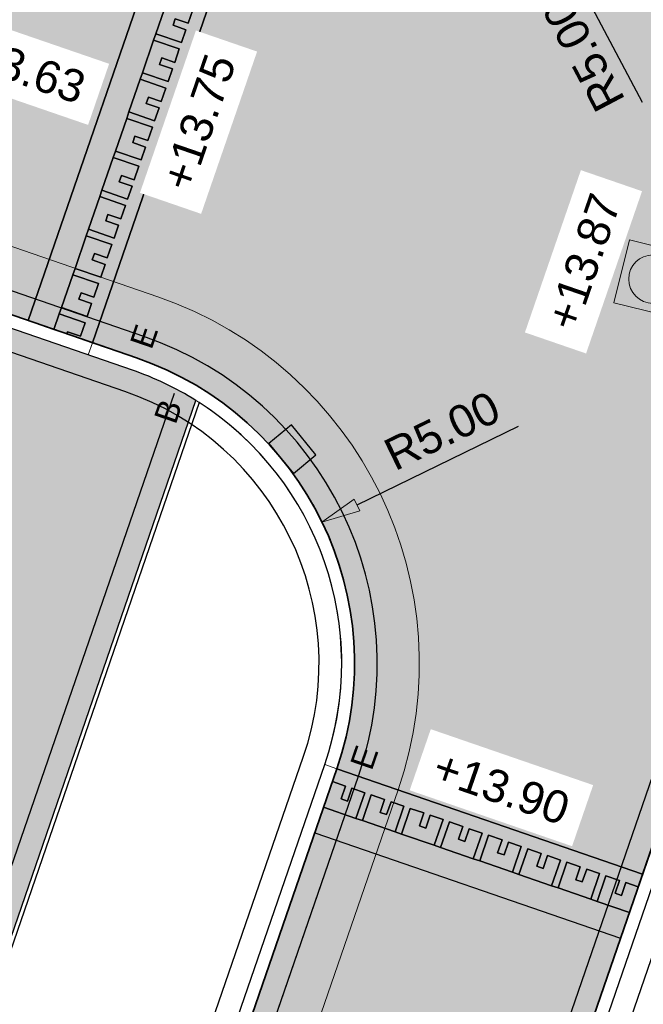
# Model space of a CAD drawing. Header units: metres. Extents: x 131295 to 132236, y 397710 to 398702.
# Tile 78 of 127: x 131576 to 131585, y 398211 to 398226. Entities that reach past the tile are written whole.
import ezdxf
from ezdxf.enums import TextEntityAlignment as Align

# ---------------------------------------------------------------- set-up
doc = ezdxf.new("R2010")
doc.units = ezdxf.units.M
doc.linetypes.add('AL-MATERIAALS', pattern=[2, 1, -1])
doc.layers.get('Defpoints').update_dxf_attribs({"color": 128})
for name, color, linetype, lineweight in [('N-IE-te stellen putdeksel', 190, 'Continuous', 18), ('N-KO-opsluitband 60x200mm', 2, 'Continuous', 25), ('N-KO-opsluitband achterkant', 8, 'Continuous', 5), ('N-KO-tekst banden', 1, 'Continuous', 18), ('N-KO-trottoirband 180-200x250mm', 3, 'Continuous', 35), ('N-KO-trottoirband achterkant', 8, 'Continuous', 5), ('N-RI-straatkolk', 7, 'Continuous', 25), ("N-VH-arcering 'MAT' grijs 254", 254, 'Continuous', 18), ('N-VH-arcering SBS KF keperverband', 8, 'Continuous', 5), ('X-AL-maatvoering', 1, 'Continuous', 18), ('X-AL-materiaalscheiding', 1, 'AL-MATERIAALS', 18), ('X-AL-planhoogte', 190, 'Continuous', 25), ('X-AL-sinusdrempel grijs', 252, 'Continuous', 25), ('X-AL-sinusdrempel wit', 255, 'Continuous', 25), ('X-AL-sinusdrempel zwart', 250, 'Continuous', 25)]:
    doc.layers.add(name, color=color, linetype=linetype, lineweight=lineweight)
doc.layers.add("N-VH-arcering 'MAT' kleur 1 (heiderood)", color=7, linetype='Continuous', lineweight=18, true_color=0xd98c8c)
for name, color, linetype, plot in [('X-AL-contourlijnen', 30, 'Continuous', False), ('X-AL-hulplijn bandenlijnnummers', 30, 'Continuous', False), ('X-AL-hulplijn hoogtetekst', 190, 'Continuous', False)]:
    doc.layers.add(name, color=color, linetype=linetype, plot=plot)
doc.styles.add('CS Annotative', font='arial.ttf')
doc.dimstyles.new('CS Annotative', dxfattribs={"dimtxt": 2.5, "dimasz": 3, "dimexe": 0.18, "dimexo": 0.0625, "dimgap": 1, "dimtad": 1, "dimzin": 0, "dimdsep": 46, "dimtxsty": 'CS Annotative', "dimblk": 'CS Dimensionpijl', "dimcen": 0, "dimse1": 1, "dimse2": 1, "dimclrd": 256, "dimclre": 256, "dimclrt": 2, "dimadec": 0, "dimazin": 0, "dimtm": 1e-09, "dimtfac": 1, "dimtofl": 0, "dimtmove": 1, "dimatfit": 3, "dimfxl": 1, "dimtfillclr": 256, "dimtolj": 1, "dimtzin": 0, "dimarcsym": 0})

# ---------------------------------------------------------------- blocks, each defined once
blk = doc.blocks.new('*U137')
blk.add_lwpolyline([(2.695109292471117, 0.2211015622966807), (0.8324867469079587, 2.572832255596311), (-0.9313112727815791, 1.175865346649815), (0.9313112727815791, -1.175865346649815)], close=True)
blk.add_solid([(2.695109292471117, 0.2211015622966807), (0.9313112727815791, -1.175865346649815), (2.695109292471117, 0.2211015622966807), (0.8324867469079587, 2.572832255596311)])
blk = doc.blocks.new('CS Dimensionpijl')
h = blk.add_hatch(color=256)
h.dxf.hatch_style = 1
h.paths.add_polyline_path([(-1, -0.1666666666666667), (0, 0), (-1, 0.1666666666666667)])
at = {"flags": 128}
blk.add_lwpolyline([(0, 0.5), (0, -0.5)], dxfattribs=at)
blk.add_lwpolyline([(-1, -0.1666666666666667), (0, 0), (-1, 0.1666666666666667)], close=True, dxfattribs=at)
blk = doc.blocks.new('*D196')
at = {"layer": 'Defpoints', "color": 0, "transparency": 16777216}
for p in [(131580.3735851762, 398218.5399176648), (131575.8776616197, 398216.3520713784)]:
    blk.add_point(p, dxfattribs=at)
at = {"layer": 'X-AL-maatvoering', "lineweight": -2, "transparency": 16777216}
blk.add_line((131583.4088549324, 398220.0169676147), (131580.9130960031, 398218.8024592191), dxfattribs=at)
at = {"layer": 'X-AL-maatvoering', "lineweight": -2, "transparency": 16777216, "xscale": 0.6000000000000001, "yscale": 0.6000000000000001, "zscale": 0.6000000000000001, "rotation": 205.9488927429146}
blk.add_blockref('CS Dimensionpijl', (131580.3735851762, 398218.5399176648), dxfattribs=at)
at = {"layer": 'X-AL-maatvoering', "color": 2, "transparency": 16777216, "insert": (131582.2315115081, 398219.9503708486), "char_height": 0.5, "attachment_point": 5, "rotation": 25.94889274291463, "style": 'CS Annotative'}
blk.add_mtext('\\A1;R5.00', dxfattribs=at)
blk = doc.blocks.new('*D318')
at = {"layer": 'Defpoints', "color": 0, "transparency": 16777216}
for p in [(131581.4204185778, 398232.4367019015), (131583.7538393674, 398228.0145816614)]:
    blk.add_point(p, dxfattribs=at)
at = {"layer": 'X-AL-maatvoering', "lineweight": -2, "transparency": 16777216}
blk.add_line((131585.3291689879, 398225.0291377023), (131584.033849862, 398227.4839272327), dxfattribs=at)
at = {"layer": 'X-AL-maatvoering', "lineweight": -2, "transparency": 16777216, "xscale": 0.6000000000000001, "yscale": 0.6000000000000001, "zscale": 0.6000000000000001, "rotation": 117.8192724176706}
blk.add_blockref('CS Dimensionpijl', (131583.7538393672, 398228.0145816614), dxfattribs=at)
at = {"layer": 'X-AL-maatvoering', "color": 2, "transparency": 16777216, "insert": (131584.4188483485, 398225.778730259), "char_height": 0.5, "attachment_point": 5, "rotation": 117.81927241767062, "style": 'CS Annotative'}
blk.add_mtext('\\A1;R5.00', dxfattribs=at)
blk = doc.blocks.new('CS te stellen put(deksel)')
at = {"flags": 128}
blk.add_lwpolyline([(-0.5, -0.5), (0.5, -0.5), (0.5, 0.5), (-0.5000000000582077, 0.5), (-0.5, -0.5)], close=True, dxfattribs=at)
blk.add_circle((0.0001273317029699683, 0.0003214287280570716), 0.3749999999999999)

msp = doc.modelspace()

# ---------------------------------------------------------------- hatches: boundary and pattern name
at = {"layer": "N-VH-arcering 'MAT' grijs 254"}
h = msp.add_hatch(color=256, dxfattribs=at)
h.dxf.hatch_style = 1
edge = h.paths.add_edge_path()
edge.add_line((131568.0136664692, 398190.2043897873), (131567.4463797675, 398190.3998016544))
edge.add_line((131567.4463797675, 398190.3998016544), (131568.4234393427, 398193.2362358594))
edge.add_line((131568.4234393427, 398193.2362358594), (131568.9907260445, 398193.0408239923))
edge.add_line((131568.9907260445, 398193.0408239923), (131573.4288185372, 398205.9247439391))
edge.add_line((131573.4288185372, 398205.9247439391), (131572.8615318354, 398206.1201558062))
edge.add_line((131572.8615318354, 398206.1201558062), (131573.8385914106, 398208.9565900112))
edge.add_line((131573.8385914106, 398208.9565900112), (131574.4058781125, 398208.7611781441))
edge.add_line((131574.4058781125, 398208.7611781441), (131578.4226077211, 398220.4218685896))
edge.add_arc((131575.8776616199, 398216.3520713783), 4.799999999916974, 57.98122665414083, 70.9792852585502)
edge.add_line((131577.4420295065, 398220.8899952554), (131571.3565426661, 398222.9878577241))
edge.add_line((131571.3565426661, 398222.9878577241), (131570.3403629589, 398220.0400780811))
edge.add_line((131570.3403629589, 398220.0400780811), (131571.9652403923, 398219.4795162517))
edge.add_arc((131570.6607384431, 398215.6982103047), 4.000000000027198, -19.004093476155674, 70.96622375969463, ccw=False)
edge.add_line((131574.4427196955, 398214.3956674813), (131572.9627286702, 398210.0984588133))
edge.add_line((131572.9627286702, 398210.0984588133), (131563.8567291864, 398183.6634603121))
edge.add_line((131563.8567291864, 398183.6634603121), (131562.6677395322, 398180.2114903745))
edge.add_line((131562.6677395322, 398180.2114903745), (131562.3297263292, 398179.2284519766))
edge.add_line((131562.3297263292, 398179.2284519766), (131561.9145042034, 398178.0261626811))
edge.add_line((131561.9145042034, 398178.0261626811), (131563.6162955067, 398177.4397261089))
edge.add_line((131563.6162955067, 398177.4397261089), (131564.031516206, 398178.6420112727))
edge.add_line((131564.031516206, 398178.6420112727), (131564.3699254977, 398179.6262016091))
edge.add_line((131564.3699254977, 398179.6262016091), (131565.5586047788, 398183.0772696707))
edge.add_line((131565.5586047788, 398183.0772696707), (131568.0136664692, 398190.2043897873))
at = {"layer": "N-VH-arcering 'MAT' kleur 1 (heiderood)"}
h = msp.add_hatch(color=256, dxfattribs=at)
h.dxf.hatch_style = 1
edge = h.paths.add_edge_path()
edge.add_line((131589.3581053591, 398224.777360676), (131591.4106328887, 398230.7336288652))
edge.add_line((131591.4106328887, 398230.7336288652), (131592.0689898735, 398232.644127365))
edge.add_line((131592.0689898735, 398232.644127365), (131587.3417928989, 398234.2731174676))
edge.add_line((131587.3417928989, 398234.2731174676), (131586.1476155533, 398230.8077117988))
edge.add_arc((131581.4204185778, 398232.4367019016), 5.000000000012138, 251.00151368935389, 340.98607017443, ccw=False)
edge.add_line((131579.7927027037, 398227.7090660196), (131579.1083753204, 398227.9446786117))
edge.add_line((131579.1083753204, 398227.9446786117), (131576.8254769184, 398221.3140911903))
edge.add_line((131576.8254769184, 398221.3140911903), (131577.5072115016, 398221.079075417))
edge.add_arc((131575.8776616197, 398216.3520713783), 4.999999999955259, -19.013929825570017, 70.97928525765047, ccw=False)
edge.add_line((131580.6048585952, 398214.7230812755), (131585.3320555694, 398213.0940911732))
edge.add_line((131585.3320555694, 398213.0940911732), (131589.3581053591, 398224.777360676))
h = msp.add_hatch(color=256, dxfattribs=at)
h.dxf.hatch_style = 1
h.paths.add_polyline_path([(131578.1155717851, 398228.2864989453), (131573.706527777, 398229.8045242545), (131571.4217246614, 398223.1769378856), (131575.8328059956, 398221.6562966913)])
h = msp.add_hatch(color=256, dxfattribs=at)
h.dxf.hatch_style = 1
edge = h.paths.add_edge_path()
edge.add_line((131571.1680001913, 398154.1088330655), (131570.9712414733, 398154.1446940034))
edge.add_line((131570.9712414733, 398154.1446940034), (131569.5945764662, 398154.3956028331))
edge.add_arc((131568.6980529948, 398149.4766348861), 4.999999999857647, 79.67073715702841, 87.20376227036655)
edge.add_arc((131568.6980529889, 398149.4766346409), 5.000000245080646, 87.20376234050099, 89.49627435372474)
edge.add_arc((131568.6980529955, 398149.4766348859), 4.999999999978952, 89.49627440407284, 160.9860701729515)
edge.add_line((131563.97085602, 398151.1056249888), (131557.8509147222, 398133.3460523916))
edge.add_line((131557.8509147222, 398133.3460523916), (131553.1237177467, 398134.9750424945))
edge.add_line((131553.1237177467, 398134.9750424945), (131565.9418727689, 398172.1722873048))
edge.add_line((131565.9418727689, 398172.1722873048), (131566.007032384, 398172.3613752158))
edge.add_line((131566.007032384, 398172.3613752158), (131566.6912083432, 398174.3467982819))
edge.add_line((131566.6912083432, 398174.3467982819), (131566.7563679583, 398174.535886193))
edge.add_line((131566.7563679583, 398174.535886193), (131580.2627706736, 398213.7303699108))
edge.add_line((131580.2627706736, 398213.7303699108), (131584.9899676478, 398212.1013798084))
edge.add_line((131584.9899676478, 398212.1013798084), (131577.6863141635, 398190.9067705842))
edge.add_line((131577.6863141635, 398190.9067705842), (131575.6337866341, 398184.950502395))
edge.add_line((131575.6337866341, 398184.950502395), (131571.4825793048, 398172.9040358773))
edge.add_line((131571.4825793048, 398172.9040358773), (131571.4174196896, 398172.7149479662))
edge.add_line((131571.4174196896, 398172.7149479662), (131570.7332816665, 398170.7296349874))
edge.add_line((131570.7332816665, 398170.7296349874), (131570.6681220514, 398170.5405470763))
edge.add_line((131570.6681220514, 398170.5405470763), (131569.0792970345, 398165.9299059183))
edge.add_arc((131573.80649401, 398164.3009158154), 5.000000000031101, 160.9860701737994, 232.7655094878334)
edge.add_arc((131573.8064940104, 398164.3009158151), 4.999999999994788, 232.7655094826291, 235.0580143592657)
edge.add_arc((131573.80649401, 398164.3009158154), 5.000000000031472, 235.0580143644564, 259.6707372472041)
edge.add_line((131572.9099705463, 398159.3819478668), (131572.9200620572, 398159.3801086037))
edge.add_line((131572.9200620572, 398159.3801086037), (131573.1168207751, 398159.3442476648))
edge.add_line((131573.1168207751, 398159.3442476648), (131580.1922252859, 398158.0546954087))
edge.add_line((131580.1922252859, 398158.0546954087), (131590.8172049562, 398156.1182030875))
edge.add_line((131590.8172049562, 398156.1182030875), (131594.7606525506, 398155.3996608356))
edge.add_line((131594.7606525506, 398155.3996608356), (131605.3855818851, 398153.4629932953))
edge.add_line((131605.3855818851, 398153.4629932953), (131608.8599215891, 398152.8297655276))
edge.add_line((131608.8599215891, 398152.8297655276), (131607.8737457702, 398147.4189007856))
edge.add_line((131607.8737457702, 398147.4189007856), (131571.1680001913, 398154.1088330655))
at = {"layer": 'N-VH-arcering SBS KF keperverband'}
h = msp.add_hatch(dxfattribs=at)
h.set_pattern_fill('CS-KF KEPERV', color=256, scale=20)
h.set_pattern_definition([(116.018774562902, (26375.62930064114, 79453.50666762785), (-0.5616727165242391, 0.1931935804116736), [1.26, -0.42]), (206.018774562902, (26375.44506107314, 79453.8841007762), (0.561672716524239, -0.1931935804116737), [1.26, -0.42])])
edge = h.paths.add_edge_path()
edge.add_line((131603.4787111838, 398227.8088847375), (131601.2077760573, 398228.2235382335))
edge.add_line((131601.2077760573, 398228.2235382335), (131601.0110289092, 398228.2594625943))
edge.add_line((131601.0110289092, 398228.2594625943), (131599.5354252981, 398228.5288953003))
edge.add_line((131599.5354252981, 398228.5288953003), (131599.3386781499, 398228.5648196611))
edge.add_line((131599.3386781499, 398228.5648196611), (131597.5760008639, 398228.8866695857))
edge.add_line((131597.5760008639, 398228.8866695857), (131596.6778918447, 398223.9679908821))
edge.add_line((131596.6778918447, 398223.9679908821), (131596.2197785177, 398221.459039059))
edge.add_line((131596.2197785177, 398221.459039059), (131590.4718807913, 398189.9794953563))
edge.add_line((131590.4718807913, 398189.9794953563), (131590.4539186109, 398189.8811217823))
edge.add_arc((131588.4864471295, 398190.2403653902), 2.000000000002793, 259.6307525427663, 349.65226826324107, ccw=False)
edge.add_line((131588.1264647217, 398188.2730289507), (131582.6861987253, 398189.268486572))
edge.add_line((131582.6861987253, 398189.268486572), (131582.6857327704, 398189.2683017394))
edge.add_line((131582.6857327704, 398189.2683017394), (131581.7858494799, 398184.3499459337))
edge.add_line((131581.7858494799, 398184.3499459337), (131592.2457825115, 398182.4361489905))
edge.add_line((131592.2457825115, 398182.4361489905), (131592.442516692, 398182.4001536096))
edge.add_line((131592.442516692, 398182.4001536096), (131593.9180230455, 398182.1301882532))
edge.add_line((131593.9180230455, 398182.1301882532), (131594.114757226, 398182.0941928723))
edge.add_line((131594.114757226, 398182.0941928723), (131595.0984407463, 398181.9142850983))
edge.add_line((131595.0984407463, 398181.9142850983), (131598.4931254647, 398200.5059739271))
edge.add_line((131598.4931254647, 398200.5059739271), (131600.7125051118, 398212.6593642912))
edge.add_line((131600.7125051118, 398212.6593642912), (131603.4787111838, 398227.8088847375))
at = {"layer": 'X-AL-sinusdrempel grijs'}
for points in [[(131577.5625577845, 398225.3901403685), (131577.5967398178, 398225.489420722), (131577.7709054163, 398225.9952777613), (131577.8050874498, 398226.0945581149), (131577.9792530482, 398226.6004151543), (131578.0134350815, 398226.6996955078), (131578.18760068, 398227.2055525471), (131578.2217827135, 398227.3048329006), (131578.3959483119, 398227.81068994), (131578.4301303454, 398227.9099702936), (131578.5126931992, 398228.1497708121), (131578.1155717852, 398228.2864989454), (131575.8328059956, 398221.6562966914), (131576.2298743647, 398221.5194144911), (131576.3124719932, 398221.7593160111), (131576.3466540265, 398221.8585963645), (131576.5208196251, 398222.364453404), (131576.5550016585, 398222.4637337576), (131576.729167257, 398222.969590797), (131576.7633492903, 398223.0688711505), (131576.9375148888, 398223.5747281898), (131576.9716969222, 398223.6740085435), (131577.1458625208, 398224.1798655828), (131577.180044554, 398224.2791459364), (131577.3542101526, 398224.7850029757), (131577.388392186, 398224.8842833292)], [(131583.3186499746, 398213.121553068), (131582.8128398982, 398213.2958550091), (131582.7135687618, 398213.3300638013), (131582.2077586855, 398213.5043657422), (131582.108487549, 398213.5385745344), (131581.6026774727, 398213.7128764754), (131581.5034063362, 398213.7470852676), (131580.9975962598, 398213.9213872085), (131580.8983251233, 398213.9555960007), (131580.3996058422, 398214.1274544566), (131580.2627706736, 398213.7303699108), (131584.9899676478, 398212.1013798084), (131585.1268028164, 398212.4984643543), (131584.6280835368, 398212.6703228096), (131584.5288124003, 398212.7045316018), (131584.023002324, 398212.8788335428), (131583.9237311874, 398212.913042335), (131583.417921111, 398213.087344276)]]:
    msp.add_hatch(color=256, dxfattribs=at).paths.add_polyline_path(points)
at = {"layer": 'X-AL-sinusdrempel wit'}
for points in [[(131579.1083753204, 398227.9446786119), (131578.7112539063, 398228.0814067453), (131578.6970551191, 398228.0401669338), (131578.8956158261, 398227.9718028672), (131578.8272517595, 398227.7732421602), (131578.4301303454, 398227.9099702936), (131578.395948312, 398227.81068994), (131578.7930697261, 398227.6739618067), (131578.7214502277, 398227.4659458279), (131578.5228895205, 398227.5343098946), (131578.4887074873, 398227.435029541), (131578.6872681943, 398227.3666654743), (131578.6189041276, 398227.1681047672), (131578.2217827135, 398227.3048329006), (131578.1876006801, 398227.2055525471), (131578.5847220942, 398227.0688244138), (131578.5131025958, 398226.8608084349), (131578.3145418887, 398226.9291725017), (131578.2803598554, 398226.829892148), (131578.4789205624, 398226.7615280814), (131578.4105564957, 398226.5629673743), (131578.0134350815, 398226.6996955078), (131577.9792530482, 398226.6004151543), (131578.3763744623, 398226.4636870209), (131578.304754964, 398226.2556710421), (131578.1061942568, 398226.3240351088), (131578.0720122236, 398226.2247547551), (131578.2705729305, 398226.1563906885), (131578.2022088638, 398225.9578299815), (131577.8050874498, 398226.0945581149), (131577.7709054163, 398225.9952777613), (131578.1680268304, 398225.8585496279), (131578.0964073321, 398225.6505336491), (131577.8978466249, 398225.7188977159), (131577.8636645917, 398225.6196173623), (131578.0622252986, 398225.5512532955), (131577.9938612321, 398225.3526925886), (131577.5967398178, 398225.489420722), (131577.5625577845, 398225.3901403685), (131577.9596791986, 398225.253412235), (131577.8880597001, 398225.0453962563), (131577.6894989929, 398225.1137603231), (131577.6553169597, 398225.0144799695), (131577.8538776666, 398224.9461159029), (131577.7855136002, 398224.7475551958), (131577.388392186, 398224.8842833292), (131577.3542101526, 398224.7850029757), (131577.7513315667, 398224.6482748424), (131577.6797120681, 398224.4402588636), (131577.4811513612, 398224.5086229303), (131577.4469693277, 398224.4093425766), (131577.6455300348, 398224.3409785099), (131577.5771659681, 398224.1424178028), (131577.180044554, 398224.2791459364), (131577.1458625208, 398224.1798655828), (131577.5429839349, 398224.0431374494), (131577.4713644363, 398223.8351214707), (131577.2728037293, 398223.9034855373), (131577.238621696, 398223.8042051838), (131577.437182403, 398223.735841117), (131577.3688183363, 398223.5372804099), (131576.9716969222, 398223.6740085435), (131576.9375148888, 398223.5747281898), (131577.3346363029, 398223.4380000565), (131577.2630168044, 398223.2299840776), (131577.0644560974, 398223.2983481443), (131577.030274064, 398223.1990677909), (131577.2288347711, 398223.130703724), (131577.1604707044, 398222.9321430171), (131576.7633492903, 398223.0688711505), (131576.7291672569, 398222.969590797), (131577.126288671, 398222.8328626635), (131577.0546691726, 398222.6248466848), (131576.8561084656, 398222.6932107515), (131576.8219264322, 398222.5939303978), (131577.0204871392, 398222.5255663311), (131576.9521230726, 398222.3270056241), (131576.5550016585, 398222.4637337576), (131576.5208196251, 398222.364453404), (131576.9179410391, 398222.2277252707), (131576.8463215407, 398222.0197092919), (131576.6477608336, 398222.0880733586), (131576.6135788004, 398221.9887930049), (131576.8121395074, 398221.9204289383), (131576.7437754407, 398221.7218682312), (131576.3466540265, 398221.8585963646), (131576.3124719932, 398221.7593160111), (131576.7095934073, 398221.6225878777), (131576.6379739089, 398221.4145718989), (131576.4394132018, 398221.4829359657), (131576.4284085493, 398221.4509733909), (131576.8254769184, 398221.3140911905)], [(131580.6048585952, 398214.7230812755), (131580.5364410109, 398214.5245390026), (131580.7373468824, 398214.4553069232), (131580.6689292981, 398214.2567646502), (131580.7682004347, 398214.2225558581), (131580.8366180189, 398214.4210981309), (131581.035160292, 398214.3526805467), (131580.8983251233, 398213.9555960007), (131580.9975962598, 398213.9213872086), (131581.1344314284, 398214.3184717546), (131581.3424280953, 398214.2467961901), (131581.274010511, 398214.048253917), (131581.3732816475, 398214.0140451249), (131581.4416992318, 398214.2125873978), (131581.6402415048, 398214.1441698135), (131581.5034063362, 398213.7470852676), (131581.6026774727, 398213.7128764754), (131581.7395126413, 398214.1099610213), (131581.9475093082, 398214.0382854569), (131581.8790917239, 398213.8397431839), (131581.9783628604, 398213.8055343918), (131582.0467804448, 398214.0040766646), (131582.2453227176, 398213.9356590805), (131582.108487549, 398213.5385745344), (131582.2077586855, 398213.5043657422), (131582.3445938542, 398213.9014502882), (131582.552590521, 398213.8297747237), (131582.4841729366, 398213.6312324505), (131582.5834440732, 398213.5970236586), (131582.6518616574, 398213.7955659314), (131582.8504039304, 398213.7271483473), (131582.7135687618, 398213.3300638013), (131582.8128398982, 398213.2958550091), (131582.9496750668, 398213.6929395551), (131583.1576717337, 398213.6212639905), (131583.0892541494, 398213.4227217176), (131583.188525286, 398213.3885129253), (131583.2569428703, 398213.5870551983), (131583.4554851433, 398213.5186376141), (131583.3186499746, 398213.121553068), (131583.4179211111, 398213.0873442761), (131583.5547562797, 398213.4844288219), (131583.7627529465, 398213.4127532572), (131583.6943353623, 398213.2142109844), (131583.7936064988, 398213.1800021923), (131583.8620240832, 398213.3785444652), (131584.0605663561, 398213.3101268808), (131583.9237311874, 398212.913042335), (131584.023002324, 398212.8788335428), (131584.1598374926, 398213.2759180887), (131584.3678341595, 398213.2042425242), (131584.2994165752, 398213.0057002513), (131584.3986877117, 398212.9714914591), (131584.4671052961, 398213.170033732), (131584.665647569, 398213.1016161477), (131584.5288124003, 398212.7045316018), (131584.6280835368, 398212.6703228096), (131584.7649187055, 398213.0674073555), (131584.9729153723, 398212.9957317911), (131584.904497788, 398212.7971895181), (131585.0037689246, 398212.7629807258), (131585.0721865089, 398212.9615229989), (131585.2636379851, 398212.8955489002), (131585.3320555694, 398213.0940911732)]]:
    msp.add_hatch(color=256, dxfattribs=at).paths.add_polyline_path(points)
at = {"layer": 'X-AL-sinusdrempel zwart'}
for points in [[(131578.2022088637, 398225.9578299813), (131578.2705729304, 398226.1563906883), (131578.0720122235, 398226.224754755), (131578.1061942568, 398226.3240351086), (131578.3047549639, 398226.2556710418), (131578.3763744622, 398226.4636870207), (131577.9792530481, 398226.6004151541), (131577.8050874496, 398226.0945581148)], [(131577.993861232, 398225.3526925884), (131578.0622252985, 398225.5512532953), (131577.8636645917, 398225.6196173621), (131577.8978466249, 398225.7188977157), (131578.0964073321, 398225.6505336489), (131578.1680268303, 398225.8585496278), (131577.7709054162, 398225.9952777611), (131577.5967398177, 398225.4894207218)], [(131577.7855136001, 398224.7475551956), (131577.8538776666, 398224.9461159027), (131577.6553169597, 398225.0144799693), (131577.6894989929, 398225.1137603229), (131577.8880597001, 398225.0453962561), (131577.9596791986, 398225.2534122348), (131577.5625577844, 398225.3901403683), (131577.3883921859, 398224.884283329)], [(131577.5771659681, 398224.1424178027), (131577.6455300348, 398224.3409785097), (131577.4469693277, 398224.4093425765), (131577.4811513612, 398224.50862293), (131577.6797120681, 398224.4402588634), (131577.7513315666, 398224.6482748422), (131577.3542101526, 398224.7850029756), (131577.180044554, 398224.2791459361)], [(131577.3688183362, 398223.5372804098), (131577.4371824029, 398223.7358411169), (131577.2386216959, 398223.8042051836), (131577.2728037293, 398223.9034855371), (131577.4713644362, 398223.8351214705), (131577.5429839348, 398224.0431374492), (131577.1458625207, 398224.1798655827), (131576.9716969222, 398223.6740085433)], [(131577.1604707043, 398222.9321430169), (131577.228834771, 398223.1307037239), (131577.030274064, 398223.1990677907), (131577.0644560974, 398223.2983481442), (131577.2630168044, 398223.2299840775), (131577.3346363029, 398223.4380000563), (131576.9375148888, 398223.5747281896), (131576.7633492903, 398223.0688711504)], [(131576.9521230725, 398222.327005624), (131577.0204871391, 398222.525566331), (131576.8219264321, 398222.5939303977), (131576.8561084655, 398222.6932107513), (131577.0546691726, 398222.6248466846), (131577.126288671, 398222.8328626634), (131576.7291672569, 398222.9695907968), (131576.5550016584, 398222.4637337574)], [(131576.7437754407, 398221.7218682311), (131576.8121395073, 398221.9204289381), (131576.6135788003, 398221.9887930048), (131576.6477608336, 398222.0880733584), (131576.8463215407, 398222.0197092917), (131576.9179410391, 398222.2277252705), (131576.520819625, 398222.3644534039), (131576.3466540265, 398221.8585963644)], [(131576.7095934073, 398221.6225878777), (131576.3124719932, 398221.7593160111), (131576.2298743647, 398221.5194144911), (131576.4284085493, 398221.4509733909), (131576.4394132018, 398221.4829359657), (131576.6379739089, 398221.4145718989)], [(131581.0351602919, 398214.3526805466), (131580.8366180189, 398214.4210981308), (131580.7682004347, 398214.222555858), (131580.6689292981, 398214.2567646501), (131580.7373468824, 398214.4553069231), (131580.5364410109, 398214.5245390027), (131580.3996058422, 398214.1274544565), (131580.8983251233, 398213.9555960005)], [(131581.6402415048, 398214.1441698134), (131581.4416992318, 398214.2125873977), (131581.3732816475, 398214.0140451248), (131581.274010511, 398214.0482539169), (131581.3424280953, 398214.2467961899), (131581.1344314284, 398214.3184717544), (131580.9975962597, 398213.9213872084), (131581.5034063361, 398213.7470852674)], [(131582.2453227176, 398213.9356590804), (131582.0467804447, 398214.0040766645), (131581.9783628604, 398213.8055343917), (131581.8790917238, 398213.8397431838), (131581.9475093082, 398214.0382854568), (131581.7395126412, 398214.1099610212), (131581.6026774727, 398213.7128764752), (131582.108487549, 398213.5385745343)], [(131582.8504039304, 398213.7271483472), (131582.6518616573, 398213.7955659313), (131582.5834440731, 398213.5970236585), (131582.4841729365, 398213.6312324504), (131582.5525905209, 398213.8297747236), (131582.3445938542, 398213.9014502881), (131582.2077586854, 398213.5043657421), (131582.7135687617, 398213.3300638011)], [(131583.4554851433, 398213.5186376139), (131583.2569428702, 398213.5870551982), (131583.188525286, 398213.3885129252), (131583.0892541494, 398213.4227217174), (131583.1576717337, 398213.6212639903), (131582.9496750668, 398213.6929395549), (131582.8128398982, 398213.295855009), (131583.3186499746, 398213.121553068)], [(131584.0605663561, 398213.3101268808), (131583.8620240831, 398213.3785444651), (131583.7936064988, 398213.1800021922), (131583.6943353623, 398213.2142109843), (131583.7627529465, 398213.4127532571), (131583.5547562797, 398213.4844288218), (131583.417921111, 398213.0873442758), (131583.9237311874, 398212.9130423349)], [(131584.6656475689, 398213.1016161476), (131584.4671052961, 398213.1700337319), (131584.3986877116, 398212.9714914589), (131584.2994165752, 398213.0057002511), (131584.3678341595, 398213.2042425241), (131584.1598374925, 398213.2759180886), (131584.023002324, 398212.8788335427), (131584.5288124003, 398212.7045316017)], [(131585.2636379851, 398212.8955489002), (131585.0721865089, 398212.9615229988), (131585.0037689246, 398212.7629807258), (131584.904497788, 398212.797189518), (131584.9729153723, 398212.995731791), (131584.7649187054, 398213.0674073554), (131584.6280835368, 398212.6703228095), (131585.1268028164, 398212.4984643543)]]:
    msp.add_hatch(color=256, dxfattribs=at).paths.add_polyline_path(points)

# ---------------------------------------------------------------- linework, layer by layer
at = {"layer": 'N-KO-opsluitband 60x200mm', "flags": 128}
msp.add_lwpolyline([(131566.750248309, 398176.3597592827), (131563.6162955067, 398177.4397261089), (131564.031516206, 398178.6420112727), (131564.3699254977, 398179.6262016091), (131565.5586047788, 398183.0772696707), (131568.0136664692, 398190.2043897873), (131567.4463797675, 398190.3998016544), (131568.4234393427, 398193.2362358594), (131568.9907260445, 398193.0408239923), (131573.4288185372, 398205.9247439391), (131572.8615318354, 398206.1201558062), (131573.8385914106, 398208.9565900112), (131574.4058781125, 398208.7611781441), (131578.4226077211, 398220.4218685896)], dxfattribs=at)
at = {"layer": 'N-KO-opsluitband achterkant', "flags": 128}
msp.add_lwpolyline([(131553.8085187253, 398133.8928929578), (131581.5502979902, 398214.3972832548, 0.4141788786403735), (131577.833121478, 398222.0244762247), (131571.7476346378, 398224.1223386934)], format="xyb", dxfattribs=at)
msp.add_lwpolyline([(131566.7697979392, 398176.4164930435), (131563.6926082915, 398177.4768913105), (131564.0882425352, 398178.6224632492), (131564.4266650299, 398179.6066919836), (131565.6153339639, 398183.0577299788), (131568.0899363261, 398190.2415772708), (131567.5226496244, 398190.4369891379), (131568.4606268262, 398193.1599660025), (131569.027913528, 398192.9645541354), (131573.5050883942, 398205.9619314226), (131572.9378016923, 398206.1573432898), (131573.8757788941, 398208.8803201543), (131574.443065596, 398208.6849082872), (131578.4746883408, 398220.3888339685)], dxfattribs=at)
at = {"layer": 'N-KO-trottoirband 180-200x250mm'}
msp.add_lwpolyline([(131589.3581053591, 398224.777360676), (131577.6863141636, 398190.906770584)], dxfattribs=at)
at = {"layer": 'N-KO-trottoirband 180-200x250mm', "flags": 128}
msp.add_lwpolyline([(131567.4152502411, 398176.4479206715), (131580.6048585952, 398214.7230812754, 0.4141788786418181), (131577.5072115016, 398221.079075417), (131571.4217246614, 398223.1769378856)], format="xyb", dxfattribs=at)
at = {"layer": 'N-KO-trottoirband achterkant'}
msp.add_lwpolyline([(131589.3581053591, 398224.777360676), (131589.5471932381, 398224.7122010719), (131577.8754020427, 398190.8416109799), (131577.6863141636, 398190.906770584)], dxfattribs=at)
msp.add_lwpolyline([(131567.2261651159, 398176.5130766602), (131580.4157707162, 398214.7882408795, 0.4141788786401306), (131577.4420295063, 398220.8899952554), (131571.3565426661, 398222.9878577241), (131571.4217246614, 398223.1769378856)], format="xyb", dxfattribs=at)
at = {"layer": 'N-KO-trottoirband achterkant', "ltscale": 2, "flags": 128}
for points in [[(131576.8254769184, 398221.3140911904), (131576.7602949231, 398221.1250110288)], [(131580.6048585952, 398214.7230812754), (131580.4157707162, 398214.7882408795)]]:
    msp.add_lwpolyline(points, dxfattribs=at)
at = {"layer": 'X-AL-contourlijnen', "flags": 128}
for points in [[(131589.3581053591, 398224.777360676), (131591.4106328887, 398230.7336288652), (131592.0689898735, 398232.644127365), (131587.3417928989, 398234.2731174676), (131586.1476155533, 398230.8077117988, -0.4141346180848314), (131579.7927027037, 398227.7090660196), (131579.1083753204, 398227.9446786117), (131576.8254769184, 398221.3140911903), (131577.5072115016, 398221.079075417, -0.4141788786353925), (131580.6048585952, 398214.7230812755), (131585.3320555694, 398213.0940911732)], [(131568.0136664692, 398190.2043897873), (131567.4463797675, 398190.3998016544), (131568.4234393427, 398193.2362358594), (131568.9907260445, 398193.0408239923), (131573.4288185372, 398205.9247439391), (131572.8615318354, 398206.1201558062), (131573.8385914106, 398208.9565900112), (131574.4058781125, 398208.7611781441), (131578.4226077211, 398220.4218685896, 0.05677561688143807), (131577.4420295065, 398220.8899952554), (131571.3565426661, 398222.9878577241), (131570.3403629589, 398220.0400780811), (131571.9652403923, 398219.4795162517, -0.4140618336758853), (131574.4427196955, 398214.3956674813), (131572.9627286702, 398210.0984588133), (131563.8567291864, 398183.6634603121), (131562.6677395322, 398180.2114903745), (131562.3297263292, 398179.2284519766), (131561.9145042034, 398178.0261626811), (131563.6162955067, 398177.4397261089), (131564.031516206, 398178.6420112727), (131564.3699254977, 398179.6262016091), (131565.5586047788, 398183.0772696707)], [(131580.4157707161, 398214.7882408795, 0.3455920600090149), (131578.4746883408, 398220.3888339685), (131574.443065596, 398208.6849082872), (131573.8757788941, 398208.8803201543), (131572.9378016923, 398206.1573432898), (131573.5050883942, 398205.9619314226), (131569.027913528, 398192.9645541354), (131568.4606268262, 398193.1599660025), (131567.5226496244, 398190.4369891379), (131568.0899363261, 398190.2415772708), (131565.6153339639, 398183.0577299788), (131564.4266650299, 398179.6066919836), (131564.0882425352, 398178.6224632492), (131563.6926082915, 398177.4768913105), (131566.7697979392, 398176.4164930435), (131566.84798414, 398176.6433923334), (131567.2261651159, 398176.5130766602)]]:
    msp.add_lwpolyline(points, format="xyb", close=True, dxfattribs=at)
for points in [[(131578.1155717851, 398228.2864989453), (131573.706527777, 398229.8045242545), (131571.4217246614, 398223.1769378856), (131575.8328059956, 398221.6562966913)], [(131578.2022088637, 398225.9578299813), (131578.2705729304, 398226.1563906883), (131578.0720122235, 398226.224754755), (131578.1061942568, 398226.3240351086), (131578.3047549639, 398226.2556710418), (131578.3763744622, 398226.4636870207), (131577.9792530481, 398226.6004151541), (131577.8050874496, 398226.0945581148)], [(131577.993861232, 398225.3526925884), (131578.0622252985, 398225.5512532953), (131577.8636645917, 398225.6196173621), (131577.8978466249, 398225.7188977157), (131578.0964073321, 398225.6505336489), (131578.1680268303, 398225.8585496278), (131577.7709054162, 398225.9952777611), (131577.5967398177, 398225.4894207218)], [(131577.7855136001, 398224.7475551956), (131577.8538776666, 398224.9461159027), (131577.6553169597, 398225.0144799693), (131577.6894989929, 398225.1137603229), (131577.8880597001, 398225.0453962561), (131577.9596791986, 398225.2534122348), (131577.5625577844, 398225.3901403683), (131577.3883921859, 398224.884283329)], [(131577.5771659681, 398224.1424178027), (131577.6455300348, 398224.3409785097), (131577.4469693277, 398224.4093425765), (131577.4811513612, 398224.50862293), (131577.6797120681, 398224.4402588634), (131577.7513315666, 398224.6482748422), (131577.3542101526, 398224.7850029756), (131577.180044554, 398224.2791459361)], [(131577.3688183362, 398223.5372804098), (131577.4371824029, 398223.7358411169), (131577.2386216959, 398223.8042051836), (131577.2728037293, 398223.9034855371), (131577.4713644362, 398223.8351214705), (131577.5429839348, 398224.0431374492), (131577.1458625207, 398224.1798655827), (131576.9716969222, 398223.6740085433)], [(131577.1604707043, 398222.9321430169), (131577.228834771, 398223.1307037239), (131577.030274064, 398223.1990677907), (131577.0644560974, 398223.2983481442), (131577.2630168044, 398223.2299840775), (131577.3346363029, 398223.4380000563), (131576.9375148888, 398223.5747281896), (131576.7633492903, 398223.0688711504)], [(131576.9521230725, 398222.327005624), (131577.0204871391, 398222.525566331), (131576.8219264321, 398222.5939303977), (131576.8561084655, 398222.6932107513), (131577.0546691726, 398222.6248466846), (131577.126288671, 398222.8328626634), (131576.7291672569, 398222.9695907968), (131576.5550016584, 398222.4637337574)], [(131576.7437754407, 398221.7218682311), (131576.8121395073, 398221.9204289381), (131576.6135788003, 398221.9887930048), (131576.6477608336, 398222.0880733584), (131576.8463215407, 398222.0197092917), (131576.9179410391, 398222.2277252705), (131576.520819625, 398222.3644534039), (131576.3466540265, 398221.8585963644)], [(131576.7095934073, 398221.6225878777), (131576.3124719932, 398221.7593160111), (131576.2298743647, 398221.5194144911), (131576.4284085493, 398221.4509733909), (131576.4394132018, 398221.4829359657), (131576.6379739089, 398221.4145718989)], [(131580.6048585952, 398214.7230812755), (131580.5364410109, 398214.5245390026), (131580.7373468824, 398214.4553069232), (131580.6689292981, 398214.2567646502), (131580.7682004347, 398214.2225558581), (131580.8366180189, 398214.4210981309), (131581.035160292, 398214.3526805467), (131580.8983251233, 398213.9555960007), (131580.9975962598, 398213.9213872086), (131581.1344314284, 398214.3184717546), (131581.3424280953, 398214.2467961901), (131581.274010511, 398214.048253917), (131581.3732816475, 398214.0140451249), (131581.4416992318, 398214.2125873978), (131581.6402415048, 398214.1441698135), (131581.5034063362, 398213.7470852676), (131581.6026774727, 398213.7128764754), (131581.7395126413, 398214.1099610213), (131581.9475093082, 398214.0382854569), (131581.8790917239, 398213.8397431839), (131581.9783628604, 398213.8055343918), (131582.0467804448, 398214.0040766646), (131582.2453227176, 398213.9356590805), (131582.108487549, 398213.5385745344), (131582.2077586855, 398213.5043657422), (131582.3445938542, 398213.9014502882), (131582.552590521, 398213.8297747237), (131582.4841729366, 398213.6312324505), (131582.5834440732, 398213.5970236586), (131582.6518616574, 398213.7955659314), (131582.8504039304, 398213.7271483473), (131582.7135687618, 398213.3300638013), (131582.8128398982, 398213.2958550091), (131582.9496750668, 398213.6929395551), (131583.1576717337, 398213.6212639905), (131583.0892541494, 398213.4227217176), (131583.188525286, 398213.3885129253), (131583.2569428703, 398213.5870551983), (131583.4554851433, 398213.5186376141), (131583.3186499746, 398213.121553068), (131583.4179211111, 398213.0873442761), (131583.5547562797, 398213.4844288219), (131583.7627529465, 398213.4127532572), (131583.6943353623, 398213.2142109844), (131583.7936064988, 398213.1800021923), (131583.8620240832, 398213.3785444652), (131584.0605663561, 398213.3101268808), (131583.9237311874, 398212.913042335), (131584.023002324, 398212.8788335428), (131584.1598374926, 398213.2759180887), (131584.3678341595, 398213.2042425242), (131584.2994165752, 398213.0057002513), (131584.3986877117, 398212.9714914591), (131584.4671052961, 398213.170033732), (131584.665647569, 398213.1016161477), (131584.5288124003, 398212.7045316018), (131584.6280835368, 398212.6703228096), (131584.7649187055, 398213.0674073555), (131584.9729153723, 398212.9957317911), (131584.904497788, 398212.7971895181), (131585.0037689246, 398212.7629807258), (131585.0721865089, 398212.9615229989), (131585.2636379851, 398212.8955489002), (131585.3320555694, 398213.0940911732)], [(131581.0351602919, 398214.3526805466), (131580.8366180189, 398214.4210981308), (131580.7682004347, 398214.222555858), (131580.6689292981, 398214.2567646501), (131580.7373468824, 398214.4553069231), (131580.5364410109, 398214.5245390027), (131580.3996058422, 398214.1274544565), (131580.8983251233, 398213.9555960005)], [(131581.6402415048, 398214.1441698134), (131581.4416992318, 398214.2125873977), (131581.3732816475, 398214.0140451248), (131581.274010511, 398214.0482539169), (131581.3424280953, 398214.2467961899), (131581.1344314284, 398214.3184717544), (131580.9975962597, 398213.9213872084), (131581.5034063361, 398213.7470852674)], [(131583.3186499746, 398213.121553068), (131582.8128398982, 398213.2958550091), (131582.7135687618, 398213.3300638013), (131582.2077586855, 398213.5043657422), (131582.108487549, 398213.5385745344), (131581.6026774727, 398213.7128764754), (131581.5034063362, 398213.7470852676), (131580.9975962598, 398213.9213872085), (131580.8983251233, 398213.9555960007), (131580.3996058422, 398214.1274544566), (131580.2627706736, 398213.7303699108), (131584.9899676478, 398212.1013798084), (131585.1268028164, 398212.4984643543), (131584.6280835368, 398212.6703228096), (131584.5288124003, 398212.7045316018), (131584.023002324, 398212.8788335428), (131583.9237311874, 398212.913042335), (131583.417921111, 398213.087344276)], [(131582.2453227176, 398213.9356590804), (131582.0467804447, 398214.0040766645), (131581.9783628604, 398213.8055343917), (131581.8790917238, 398213.8397431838), (131581.9475093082, 398214.0382854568), (131581.7395126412, 398214.1099610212), (131581.6026774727, 398213.7128764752), (131582.108487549, 398213.5385745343)], [(131582.8504039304, 398213.7271483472), (131582.6518616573, 398213.7955659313), (131582.5834440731, 398213.5970236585), (131582.4841729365, 398213.6312324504), (131582.5525905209, 398213.8297747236), (131582.3445938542, 398213.9014502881), (131582.2077586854, 398213.5043657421), (131582.7135687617, 398213.3300638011)], [(131583.4554851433, 398213.5186376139), (131583.2569428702, 398213.5870551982), (131583.188525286, 398213.3885129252), (131583.0892541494, 398213.4227217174), (131583.1576717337, 398213.6212639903), (131582.9496750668, 398213.6929395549), (131582.8128398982, 398213.295855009), (131583.3186499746, 398213.121553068)], [(131584.0605663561, 398213.3101268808), (131583.8620240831, 398213.3785444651), (131583.7936064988, 398213.1800021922), (131583.6943353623, 398213.2142109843), (131583.7627529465, 398213.4127532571), (131583.5547562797, 398213.4844288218), (131583.417921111, 398213.0873442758), (131583.9237311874, 398212.9130423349)], [(131584.6656475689, 398213.1016161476), (131584.4671052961, 398213.1700337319), (131584.3986877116, 398212.9714914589), (131584.2994165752, 398213.0057002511), (131584.3678341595, 398213.2042425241), (131584.1598374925, 398213.2759180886), (131584.023002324, 398212.8788335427), (131584.5288124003, 398212.7045316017)], [(131585.2636379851, 398212.8955489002), (131585.0721865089, 398212.9615229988), (131585.0037689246, 398212.7629807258), (131584.904497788, 398212.797189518), (131584.9729153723, 398212.995731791), (131584.7649187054, 398213.0674073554), (131584.6280835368, 398212.6703228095), (131585.1268028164, 398212.4984643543)]]:
    msp.add_lwpolyline(points, close=True, dxfattribs=at)
for points in [[(131578.1155717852, 398228.2864989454), (131575.8328059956, 398221.6562966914), (131576.2298743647, 398221.5194144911), (131576.3124719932, 398221.7593160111), (131576.3466540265, 398221.8585963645), (131576.5208196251, 398222.364453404), (131576.5550016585, 398222.4637337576), (131576.729167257, 398222.969590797), (131576.7633492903, 398223.0688711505), (131576.9375148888, 398223.5747281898), (131576.9716969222, 398223.6740085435), (131577.1458625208, 398224.1798655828), (131577.180044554, 398224.2791459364), (131577.3542101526, 398224.7850029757), (131577.388392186, 398224.8842833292), (131577.5625577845, 398225.3901403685), (131577.5967398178, 398225.489420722), (131577.7709054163, 398225.9952777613), (131577.8050874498, 398226.0945581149), (131577.9792530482, 398226.6004151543)], [(131578.3763744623, 398226.4636870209), (131578.304754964, 398226.2556710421), (131578.1061942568, 398226.3240351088), (131578.0720122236, 398226.2247547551), (131578.2705729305, 398226.1563906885), (131578.2022088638, 398225.9578299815), (131577.8050874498, 398226.0945581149), (131577.7709054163, 398225.9952777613), (131578.1680268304, 398225.8585496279), (131578.0964073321, 398225.6505336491), (131577.8978466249, 398225.7188977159), (131577.8636645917, 398225.6196173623), (131578.0622252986, 398225.5512532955), (131577.9938612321, 398225.3526925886), (131577.5967398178, 398225.489420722), (131577.5625577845, 398225.3901403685), (131577.9596791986, 398225.253412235), (131577.8880597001, 398225.0453962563), (131577.6894989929, 398225.1137603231), (131577.6553169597, 398225.0144799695), (131577.8538776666, 398224.9461159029), (131577.7855136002, 398224.7475551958), (131577.388392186, 398224.8842833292), (131577.3542101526, 398224.7850029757), (131577.7513315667, 398224.6482748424), (131577.6797120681, 398224.4402588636), (131577.4811513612, 398224.5086229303), (131577.4469693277, 398224.4093425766), (131577.6455300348, 398224.3409785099), (131577.5771659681, 398224.1424178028), (131577.180044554, 398224.2791459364), (131577.1458625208, 398224.1798655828), (131577.5429839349, 398224.0431374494), (131577.4713644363, 398223.8351214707), (131577.2728037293, 398223.9034855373), (131577.238621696, 398223.8042051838), (131577.437182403, 398223.735841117), (131577.3688183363, 398223.5372804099), (131576.9716969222, 398223.6740085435), (131576.9375148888, 398223.5747281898), (131577.3346363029, 398223.4380000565), (131577.2630168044, 398223.2299840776), (131577.0644560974, 398223.2983481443), (131577.030274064, 398223.1990677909), (131577.2288347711, 398223.130703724), (131577.1604707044, 398222.9321430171), (131576.7633492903, 398223.0688711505), (131576.7291672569, 398222.969590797), (131577.126288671, 398222.8328626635), (131577.0546691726, 398222.6248466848), (131576.8561084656, 398222.6932107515), (131576.8219264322, 398222.5939303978), (131577.0204871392, 398222.5255663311), (131576.9521230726, 398222.3270056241), (131576.5550016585, 398222.4637337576), (131576.5208196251, 398222.364453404), (131576.9179410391, 398222.2277252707), (131576.8463215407, 398222.0197092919), (131576.6477608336, 398222.0880733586), (131576.6135788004, 398221.9887930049), (131576.8121395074, 398221.9204289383), (131576.7437754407, 398221.7218682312), (131576.3466540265, 398221.8585963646), (131576.3124719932, 398221.7593160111), (131576.7095934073, 398221.6225878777), (131576.6379739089, 398221.4145718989), (131576.4394132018, 398221.4829359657), (131576.4284085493, 398221.4509733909), (131576.8254769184, 398221.3140911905), (131579.1083753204, 398227.9446786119)], [(131589.5471932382, 398224.712201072), (131577.8754020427, 398190.84161098)], [(131553.1237177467, 398134.9750424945), (131565.9418727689, 398172.1722873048), (131566.007032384, 398172.3613752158), (131566.6912083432, 398174.3467982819), (131566.7563679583, 398174.535886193), (131580.2627706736, 398213.7303699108), (131584.9899676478, 398212.1013798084), (131577.6863141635, 398190.9067705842), (131575.6337866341, 398184.950502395), (131571.4825793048, 398172.9040358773), (131571.4174196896, 398172.7149479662), (131570.7332816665, 398170.7296349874)]]:
    msp.add_lwpolyline(points, dxfattribs=at)
at = {"layer": 'X-AL-hulplijn bandenlijnnummers'}
msp.add_lwpolyline([(131589.0272015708, 398224.8913899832), (131577.4531497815, 398191.3044317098)], dxfattribs=at)
at = {"layer": 'X-AL-hulplijn bandenlijnnummers', "flags": 128}
msp.add_lwpolyline([(131567.1850111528, 398174.7054887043), (131580.9357623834, 398214.6090519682, 0.4141788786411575), (131577.6212799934, 398221.4099656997), (131571.8194133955, 398223.4100551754)], format="xyb", dxfattribs=at)
at = {"layer": 'X-AL-hulplijn hoogtetekst'}
for points in [[(131589.4721346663, 398225.1082644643), (131589.9921263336, 398224.929075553), (131578.0922765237, 398190.3966778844), (131577.5722848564, 398190.5758667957)], [(131589.0272015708, 398224.8913899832), (131577.3554103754, 398191.0207998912)]]:
    msp.add_lwpolyline(points, dxfattribs=at)
at = {"layer": 'X-AL-hulplijn hoogtetekst', "flags": 128}
msp.add_lwpolyline([(131567.0872717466, 398174.4218568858), (131580.9357623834, 398214.6090519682, 0.4141788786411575), (131577.6212799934, 398221.4099656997), (131571.5357931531, 398223.5078281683)], format="xyb", dxfattribs=at)
at = {"layer": 'X-AL-hulplijn hoogtetekst'}
msp.add_lwpolyline([(131566.2364142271, 398174.7151851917), (131580.0848669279, 398214.9022701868, 0.4141788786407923), (131577.3279610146, 398220.5591049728), (131570.9115838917, 398222.7710359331), (131571.0908343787, 398223.2910063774)], format="xyb", dxfattribs=at)
at = {"layer": 'X-AL-hulplijn hoogtetekst', "flags": 128}
msp.add_lwpolyline([(131566.1634989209, 398176.1917558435), (131563.171137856, 398177.2229298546), (131563.7006126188, 398178.7560414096), (131564.0389448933, 398179.7400077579), (131565.2276845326, 398183.1912512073), (131567.5687589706, 398189.9874628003), (131567.0014722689, 398190.1828746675), (131568.2065123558, 398193.681143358), (131568.7737990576, 398193.4857314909), (131572.9839110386, 398205.7078169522), (131572.4166243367, 398205.9032288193), (131573.6216644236, 398209.4014975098), (131574.1889511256, 398209.2060856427), (131578.0916904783, 398220.5358588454)], dxfattribs=at)
at = {"layer": 'X-AL-materiaalscheiding', "flags": 128}
for points in [[(131576.8254769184, 398221.3140911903), (131579.1083570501, 398227.9446255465)], [(131580.6048585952, 398214.7230812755), (131585.3320555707, 398213.0940911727)]]:
    msp.add_lwpolyline(points, dxfattribs=at)

# ---------------------------------------------------------------- block references
at = {"layer": 'N-IE-te stellen putdeksel', "rotation": 76.11658196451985}
msp.add_blockref('CS te stellen put(deksel)', (131585.492, 398222.298), dxfattribs=at)
at = {"layer": 'N-RI-straatkolk', "xscale": 0.2, "yscale": 0.2, "zscale": 0.2, "rotation": 1}
msp.add_blockref('*U137', (131579.7426935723, 398219.5240625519), dxfattribs=at)

# ---------------------------------------------------------------- texts
at = {"layer": 'N-KO-tekst banden', "style": 'CS Annotative'}
for s, p in [('E', (131577.6212799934, 398221.4099656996)), ('B', (131577.9939845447, 398220.2522154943)), ('E', (131581.0259109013, 398214.8967262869))]:
    msp.add_text(s, height=0.3599999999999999, rotation=71.0187745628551, dxfattribs=at).set_placement(p, align=Align.MIDDLE)

# ---------------------------------------------------------------- dimensions: what is measured, and where the dimension line sits
at = {"layer": 'X-AL-maatvoering'}
for center, mpoint, picture, middle in [((131581.4204185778, 398232.4367019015), (131583.7538393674, 398228.0145816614), '*D318', (131584.8215146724, 398225.991205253)), ((131575.8776616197, 398216.3520713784), (131580.3735851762, 398218.5399176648), '*D196', (131582.4307308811, 398219.5409841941))]:
    dim = msp.add_radius_dim(center=center, mpoint=mpoint, dimstyle='CS Annotative', dxfattribs=at)
    dim.commit()
    dim.dimension.update_dxf_attribs({"geometry": picture, "text_midpoint": middle})

# ---------------------------------------------------------------- next in the draw order: texts
at = {"layer": 'X-AL-planhoogte', "char_height": 0.5, "attachment_point": 5, "style": 'CS Annotative', "bg_fill": 2}
for s, insert, rotation in [('+13.63', (131575.6631950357, 398225.5851267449), 341.01506341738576), ('+13.75', (131578.4683219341, 398224.7246489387), 70.98607017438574), ('+13.87', (131584.4204166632, 398222.5644066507), 70.98607017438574), ('+13.90', (131583.1470599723, 398214.4264893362), 340.98607017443)]:
    msp.add_mtext(s, dxfattribs=dict(at, insert=insert, rotation=rotation))

doc.saveas('drawing.dxf')
